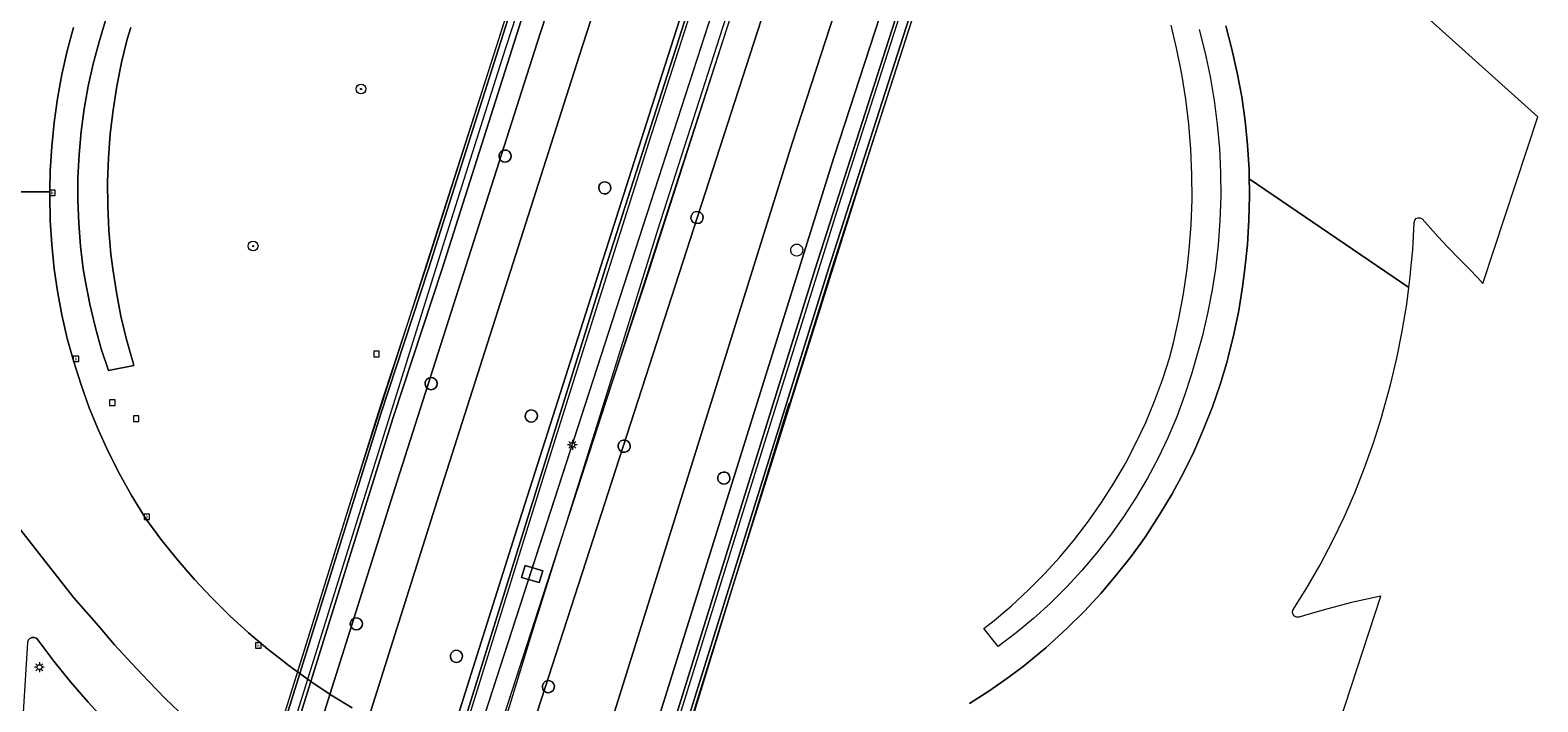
# Model space of a CAD drawing. Header units: metres. Extents: x 136597 to 137331, y 452400 to 453440.
# Tile 36 of 40: x 137065 to 137188, y 452965 to 453020. Entities that reach past the tile are written whole.
import ezdxf
from ezdxf.enums import TextEntityAlignment as Align

# ---------------------------------------------------------------- set-up
doc = ezdxf.new("R2010")
doc.units = ezdxf.units.M
doc.layers.get('0').update_dxf_attribs({"lineweight": 25})
for name, color, linetype, lineweight in [('AB-ondergrond', 7, 'Continuous', 25), ('B-WE-GR-BEPLANTING_CULTUUR_HEESTERS-GV', 90, 'Continuous', 18), ('B-WE-GR-BOOM-S @ 0.2', 90, 'Continuous', 25), ('B-WE-GR-GROENVOORZIENING-GV', 80, 'Continuous', 18), ('B-WE-IE-MEUBILAIR_WEGMEUBILAIR-G', 7, 'Continuous', 18), ('B-WE-IE-TERREINAFSCHEIDING_KUNSTMATIG_HEKWERK-G', 20, 'IE-TERREINAFSCHEIDING-KUNSTMATIG', 18), ('B-WE-IE-TERREINAFSCHEIDING_KUNSTMATIG_MUUR-GV', 90, 'Continuous', 18), ('B-WE-KL-ET_LS_OV_LICHTMAST-S @ 0.2', 190, 'Continuous', 25), ('B-WE-KW-KUNSTWERK_DEK-GV', 170, 'Continuous', 18), ('B-WE-KW-KUNSTWERK_PIJLER-GV', 170, 'Continuous', 18), ('B-WE-OG-TERREIN_CULTUURSCHEIDING-GV', 7, 'Continuous', 18), ('B-WE-RI-GWA_KOLK-S @ 0.2', 30, 'Continuous', 25), ('B-WE-RI-GWA_RIOOLPUT-S @ 0.2', 30, 'Continuous', 25), ('B-WE-VH-VERHARDING_ASFALT-GV', 252, 'Continuous', 18), ('B-WE-VH-VERHARDING_GESLOTEN-GV', 252, 'Continuous', 18)]:
    doc.layers.add(name, color=color, linetype=linetype, lineweight=lineweight)
doc.styles.add('NLCS-ISO', font='NLCS-ISO.ttf')
doc.linetypes.add('IE-TERREINAFSCHEIDING-KUNSTMATIG', pattern='A,4,[82,NLCS.SHX,S=0.75,R=90,X=0,Y=0],4,-2', length=10)

# ---------------------------------------------------------------- blocks, each defined once
blk = doc.blocks.new('SKL-ET_OV_LICHTMAST-SO')
at = {"color": 0, "linetype": 'ByBlock', "lineweight": 18}
for points in [[(-1.25, 0), (-2, 0)], [(-1.41, 1.41), (-0.88, 0.88)], [(0, 2), (0, 1.25)], [(0.88, 0.88), (1.41, 1.41)], [(2, 0), (1.25, 0)], [(-1.41, -1.41), (-0.88, -0.88)], [(0, -1.25), (0, -2)], [(0.88, -0.88), (1.41, -1.41)]]:
    blk.add_lwpolyline(points, dxfattribs=at)
blk.add_circle((0, 0), 1, dxfattribs=at)
blk = doc.blocks.new('SRI-KOLK-SO')
at = {"color": 0, "linetype": 'ByBlock', "lineweight": 18}
blk.add_lwpolyline([(-1.125, -1.125), (1.125, -1.125), (1.125, 1.125), (-1.125, 1.125)], close=True, dxfattribs=at)
at = {"color": 0, "linetype": 'ByBlock', "lineweight": 18, "style": 'NLCS-ISO'}
blk.add_text('k', height=1.5, dxfattribs=at).set_placement((0, 0), align=Align.MIDDLE_CENTER)
blk = doc.blocks.new('SRI-PUT_INSPECTIEPUT_RIOOLPUT-SO')
at = {"color": 0, "linetype": 'ByBlock', "lineweight": 18}
blk.add_lwpolyline([(-1.125, -1.125), (1.125, -1.125), (1.125, 1.125), (-1.125, 1.125)], close=True, dxfattribs=at)
blk = doc.blocks.new('SGR-BOOM_01-SO')
at = {"linetype": 'ByBlock', "lineweight": 18}
h = blk.add_hatch(color=0, dxfattribs=at)
h.dxf.hatch_style = 1
edge = h.paths.add_edge_path()
edge.add_arc((0, 0), 0.25, 0, 360)
at = {"color": 0, "linetype": 'ByBlock', "lineweight": 18}
for radius in [2, 0.25]:
    blk.add_circle((0, 0), radius, dxfattribs=at)
blk = doc.blocks.new('A$C8609b1a7')
at = {"layer": 'B-WE-GR-BEPLANTING_CULTUUR_HEESTERS-GV', "color": 9, "flags": 128}
blk.add_lwpolyline([(-248.433, -418.458), (-248.969, -420.246), (-249.251, -421.178), (-249.735, -422.99), (-250.142, -424.821), (-250.47, -426.667), (-250.719, -428.526), (-250.888, -430.394), (-250.978, -432.267), (-250.987, -434.142), (-250.917, -436.016), (-250.767, -437.886), (-250.537, -439.747), (-250.369, -440.814), (-250.015, -442.655), (-249.582, -444.48), (-249.072, -446.285), (-248.486, -448.066), (-246.4, -447.669), (-246.47, -447.437), (-247.003, -445.542), (-247.459, -443.626), (-247.836, -441.693), (-248.134, -439.747), (-248.279, -438.544), (-248.449, -436.582), (-248.539, -434.615), (-248.549, -432.646), (-248.48, -430.678), (-248.33, -428.714), (-248.101, -426.759), (-247.793, -424.814), (-247.405, -422.883), (-246.94, -420.97), (-246.644, -420.02)], dxfattribs=at)
at = {"layer": 'B-WE-GR-GROENVOORZIENING-GV', "color": 9, "flags": 128}
blk.add_lwpolyline([(-245.526, -479.841), (-247.124, -478.353), (-248.668, -476.808), (-250.153, -475.207), (-251.579, -473.553), (-252.943, -471.848), (-254.244, -470.094), (-254.366, -469.979), (-254.547, -469.907), (-254.742, -469.914), (-254.918, -469.997), (-255.046, -470.143), (-255.106, -470.329), (-255.44, -476.058), (-255.848, -481.664), (-256.328, -485.953), (-256.438, -487.084), (-241.365, -492.073), (-238.914, -485.712), (-238.69, -485.129), (-240.418, -483.939), (-242.171, -482.636), (-243.874, -481.269)], close=True, dxfattribs=at)
at = {"layer": 'B-WE-IE-MEUBILAIR_WEGMEUBILAIR-G', "color": 9, "flags": 128}
for points in [[(-191.955, -349.525), (-192.329, -350.544), (-194.047, -355.599), (-197.452, -365.695), (-202.154, -379.601), (-207.215, -394.759), (-211.81, -408.684), (-216.324, -422.616), (-221.147, -437.868), (-227.104, -456.911), (-233.023, -475.96), (-238.907, -495.233), (-243.169, -509.161)], [(-230.072, -512.19), (-221.023, -482.858), (-217.438, -471.394), (-212.699, -456.094), (-209.123, -444.63), (-204.279, -429.372), (-197.754, -408.973), (-191.045, -388.705), (-186.263, -374.831), (-181.829, -362.252), (-178.806, -353.855)], [(-176.028, -354.733), (-177.267, -358.212), (-180.835, -368.266), (-186.968, -385.863), (-192.899, -403.558), (-198.29, -420.022), (-203.568, -436.519), (-208.32, -451.793), (-213.898, -469.609), (-219.395, -487.546), (-227.241, -513.011), (-227.51, -513.876)], [(-214.892, -518.251), (-214.503, -517.154), (-208.15, -496.793), (-200.65, -472.629), (-194.734, -453.576), (-188.76, -434.49), (-184.279, -420.557), (-181.384, -411.421), (-177.604, -400.07), (-172.401, -384.974), (-166.982, -369.927), (-163.181, -359.995), (-162.881, -358.966)]]:
    blk.add_lwpolyline(points, dxfattribs=at)
at = {"layer": 'B-WE-IE-TERREINAFSCHEIDING_KUNSTMATIG_HEKWERK-G', "color": 9, "flags": 128}
blk.add_lwpolyline([(-201.388, -478.668), (-192.841, -450.756)], dxfattribs=at)
at = {"layer": 'B-WE-IE-TERREINAFSCHEIDING_KUNSTMATIG_MUUR-GV', "color": 9, "flags": 128}
for points in [[(-236.999, -486.212), (-232.844, -472.868), (-226.253, -451.695), (-222.32, -439.747), (-206.43, -389.762)], [(-206.646, -389.69), (-222.557, -439.747), (-226.075, -450.425), (-226.471, -451.628), (-233.034, -472.719), (-235.693, -481.261)], [(-179.35, -407.741), (-189.625, -439.747), (-202.931, -482.446), (-206.991, -495.477), (-207.195, -496.13), (-208.995, -501.905), (-210.08, -505.39), (-210.429, -506.508), (-211.169, -508.885), (-212.541, -513.286), (-214.091, -518.261), (-213.84, -518.343), (-212.287, -513.367), (-210.91, -508.942), (-210.167, -506.558), (-209.819, -505.44), (-208.734, -501.959), (-206.921, -496.145), (-206.715, -495.48), (-205.278, -490.867), (-202.654, -482.443), (-189.348, -439.747), (-179.1, -407.825)]]:
    blk.add_lwpolyline(points, dxfattribs=at)
at = {"layer": 'B-WE-KW-KUNSTWERK_DEK-GV', "color": 9, "flags": 128}
for points in [[(-229.768, -513.425), (-178.176, -354.063), (-193.016, -349.17), (-205.42, -386.07), (-228.611, -458.505), (-244.265, -508.806)], [(-213.91, -518.566), (-207.629, -498.417), (-198.49, -469.083), (-186.315, -430.309), (-179.1, -407.825), (-177.527, -403.263), (-172.194, -387.832), (-167.024, -373.212), (-161.768, -359.321), (-176.705, -354.515), (-228.312, -513.838)]]:
    blk.add_lwpolyline(points, close=True, dxfattribs=at)
at = {"layer": 'B-WE-KW-KUNSTWERK_PIJLER-GV', "color": 9, "flags": 128}
for points in [[(-216.493, -430.782), (-216.409, -430.889), (-216.241, -430.997), (-216.045, -431.03), (-215.851, -430.984), (-215.691, -430.866), (-215.589, -430.695), (-215.562, -430.498), (-215.614, -430.306), (-215.737, -430.149), (-215.911, -430.053), (-216.109, -430.032), (-216.299, -430.09), (-216.452, -430.218), (-216.543, -430.395), (-216.557, -430.594)], [(-207.984, -433.621), (-207.785, -433.609), (-207.608, -433.52), (-207.478, -433.368), (-207.419, -433.178), (-207.438, -432.98), (-207.533, -432.805), (-207.688, -432.681), (-207.88, -432.627), (-208.077, -432.653), (-208.249, -432.753), (-208.368, -432.912), (-208.416, -433.106), (-208.384, -433.302), (-208.278, -433.471), (-208.172, -433.556)], [(-199.899, -435.708), (-199.878, -435.51), (-199.936, -435.319), (-200.064, -435.167), (-200.241, -435.076), (-200.439, -435.061), (-200.628, -435.125), (-200.776, -435.257), (-200.861, -435.437), (-200.87, -435.636), (-200.8, -435.822), (-200.713, -435.927), (-200.542, -436.029), (-200.345, -436.056), (-200.152, -436.004), (-199.996, -435.882)], [(-221.607, -449.128), (-221.653, -448.935), (-221.771, -448.774), (-221.943, -448.673), (-222.14, -448.646), (-222.332, -448.698), (-222.488, -448.821), (-222.584, -448.996), (-222.605, -449.194), (-222.546, -449.384), (-222.466, -449.494), (-222.301, -449.606), (-222.106, -449.645), (-221.911, -449.605), (-221.747, -449.492), (-221.64, -449.324)], [(-214.345, -452.058), (-214.258, -452.163), (-214.087, -452.265), (-213.89, -452.292), (-213.697, -452.24), (-213.541, -452.118), (-213.444, -451.944), (-213.423, -451.746), (-213.481, -451.555), (-213.609, -451.403), (-213.786, -451.312), (-213.984, -451.297), (-214.173, -451.361), (-214.321, -451.493), (-214.406, -451.673), (-214.415, -451.872)], [(-206.824, -454.357), (-206.749, -454.541), (-206.658, -454.643), (-206.484, -454.74), (-206.287, -454.761), (-206.096, -454.703), (-205.943, -454.576), (-205.852, -454.399), (-205.837, -454.201), (-205.9, -454.012), (-206.033, -453.863), (-206.212, -453.778), (-206.411, -453.769), (-206.597, -453.839), (-206.742, -453.975), (-206.822, -454.158)], [(-198.67, -456.753), (-198.679, -456.952), (-198.609, -457.138), (-198.522, -457.243), (-198.351, -457.345), (-198.154, -457.372), (-197.961, -457.32), (-197.805, -457.198), (-197.708, -457.024), (-197.687, -456.826), (-197.745, -456.635), (-197.873, -456.483), (-198.05, -456.392), (-198.248, -456.377), (-198.437, -456.441), (-198.585, -456.573)], [(-228.206, -469.298), (-228.012, -469.252), (-227.852, -469.134), (-227.75, -468.963), (-227.723, -468.766), (-227.775, -468.574), (-227.898, -468.417), (-228.072, -468.321), (-228.27, -468.3), (-228.46, -468.358), (-228.613, -468.486), (-228.704, -468.663), (-228.718, -468.862), (-228.654, -469.05), (-228.57, -469.157), (-228.402, -469.265)], [(-219.91, -470.978), (-220.108, -470.963), (-220.297, -471.027), (-220.445, -471.159), (-220.53, -471.339), (-220.539, -471.538), (-220.469, -471.724), (-220.382, -471.829), (-220.211, -471.931), (-220.014, -471.958), (-219.821, -471.906), (-219.665, -471.784), (-219.568, -471.61), (-219.547, -471.412), (-219.605, -471.221), (-219.733, -471.069)], [(-212.482, -474.433), (-212.291, -474.375), (-212.138, -474.248), (-212.047, -474.071), (-212.032, -473.873), (-212.095, -473.684), (-212.228, -473.535), (-212.407, -473.45), (-212.606, -473.441), (-212.792, -473.511), (-212.937, -473.647), (-213.017, -473.83), (-213.019, -474.029), (-212.944, -474.213), (-212.853, -474.315), (-212.679, -474.412)]]:
    blk.add_lwpolyline(points, close=True, dxfattribs=at)
at = {"layer": 'B-WE-OG-TERREIN_CULTUURSCHEIDING-GV', "color": 9, "flags": 128}
for points in [[(-251.332, -419.999), (-251.847, -421.917), (-252.284, -423.855), (-252.643, -425.809), (-252.923, -427.775), (-253.124, -429.751), (-253.245, -431.734), (-253.284, -433.31), (-253.285, -433.45), (-253.286, -433.816), (-253.245, -435.797), (-253.124, -437.775), (-252.923, -439.747), (-252.653, -441.579), (-252.288, -443.526), (-251.845, -445.455), (-251.324, -447.366), (-250.726, -449.253), (-250.053, -451.116), (-249.305, -452.949), (-248.483, -454.75), (-247.59, -456.517), (-246.625, -458.247), (-245.592, -459.936), (-245.35, -460.308), (-244.115, -461.975), (-242.817, -463.593), (-241.458, -465.159), (-240.039, -466.672), (-238.563, -468.13), (-237.032, -469.529), (-235.448, -470.868), (-234.252, -471.802), (-233.813, -472.145), (-233.035, -472.723), (-232.954, -472.784), (-232.844, -472.868), (-232.055, -473.432), (-231.94, -473.512), (-230.27, -474.627), (-228.557, -475.674)], [(-178.101, -475.325), (-176.454, -474.264), (-174.853, -473.137), (-173.73, -472.286), (-172.793, -471.534), (-171.875, -470.759), (-171.533, -470.461), (-170.092, -469.136), (-168.706, -467.754), (-167.378, -466.316), (-166.11, -464.825), (-164.904, -463.283), (-163.761, -461.694), (-162.785, -460.217), (-162.546, -459.837), (-161.546, -458.154), (-160.616, -456.431), (-159.758, -454.672), (-158.971, -452.879), (-158.259, -451.055), (-157.622, -449.204), (-157.087, -447.423), (-156.968, -446.992), (-156.498, -445.085), (-156.105, -443.16), (-155.792, -441.221), (-155.607, -439.747), (-155.399, -437.755), (-155.271, -435.757), (-155.223, -433.816), (-155.223, -433.369), (-155.245, -432.389), (-155.262, -431.615), (-155.382, -429.629), (-155.581, -427.649), (-155.86, -425.679), (-156.217, -423.722), (-156.653, -421.78), (-157.167, -419.858)], [(-246.644, -420.02), (-246.94, -420.97), (-247.405, -422.883), (-247.793, -424.814), (-248.101, -426.759), (-248.33, -428.714), (-248.48, -430.678), (-248.549, -432.646), (-248.539, -434.615), (-248.449, -436.582), (-248.279, -438.544), (-248.134, -439.747), (-247.836, -441.693), (-247.459, -443.626), (-247.003, -445.542), (-246.47, -447.437), (-246.4, -447.669), (-248.486, -448.066), (-249.072, -446.285), (-249.582, -444.48), (-250.015, -442.655), (-250.369, -440.814), (-250.537, -439.747), (-250.767, -437.886), (-250.917, -436.016), (-250.987, -434.142), (-250.978, -432.267), (-250.888, -430.394), (-250.719, -428.526), (-250.47, -426.667), (-250.142, -424.821), (-249.735, -422.99), (-249.251, -421.178), (-248.969, -420.246), (-248.433, -418.458)], [(-159.347, -420.185), (-158.857, -422.098), (-158.445, -424.028), (-158.111, -425.974), (-157.857, -427.932), (-157.682, -429.898), (-157.587, -431.87), (-157.572, -433.844), (-157.637, -435.817), (-157.782, -437.786), (-158.007, -439.747), (-158.271, -441.47), (-158.644, -443.408), (-159.096, -445.33), (-159.625, -447.232), (-159.95, -448.363), (-160.525, -450.127), (-161.175, -451.864), (-161.899, -453.572), (-162.696, -455.246), (-163.565, -456.885), (-164.504, -458.485), (-165.511, -460.043), (-166.584, -461.556), (-167.721, -463.021), (-168.92, -464.436), (-170.18, -465.798), (-171.496, -467.104), (-172.868, -468.352), (-174.293, -469.541), (-175.767, -470.666), (-176.932, -469.191), (-176.103, -468.533), (-174.676, -467.321), (-173.302, -466.048), (-171.984, -464.718), (-170.723, -463.333), (-169.523, -461.895), (-168.385, -460.407), (-167.312, -458.872), (-166.305, -457.293), (-165.367, -455.672), (-164.499, -454.012), (-163.702, -452.317), (-162.979, -450.59), (-162.33, -448.833), (-161.756, -447.05), (-161.439, -445.818), (-160.987, -443.809), (-160.614, -441.785), (-160.32, -439.747), (-160.149, -438.193), (-159.995, -436.14), (-159.921, -434.083), (-159.926, -432.024), (-160.012, -429.967), (-160.177, -427.915), (-160.422, -425.871), (-160.746, -423.838), (-161.149, -421.819), (-161.63, -419.817)]]:
    blk.add_lwpolyline(points, dxfattribs=at)
for points in [[(-216.493, -430.782), (-216.557, -430.594), (-216.543, -430.395), (-216.452, -430.218), (-216.299, -430.09), (-216.109, -430.032), (-215.911, -430.053), (-215.737, -430.149), (-215.614, -430.306), (-215.562, -430.498), (-215.589, -430.695), (-215.691, -430.866), (-215.851, -430.984), (-216.045, -431.03), (-216.241, -430.997), (-216.409, -430.889)], [(-207.984, -433.621), (-208.172, -433.556), (-208.278, -433.471), (-208.384, -433.302), (-208.416, -433.106), (-208.368, -432.912), (-208.249, -432.753), (-208.077, -432.653), (-207.88, -432.627), (-207.688, -432.681), (-207.533, -432.805), (-207.438, -432.98), (-207.419, -433.178), (-207.478, -433.368), (-207.608, -433.52), (-207.785, -433.609)], [(-199.899, -435.708), (-199.996, -435.882), (-200.152, -436.004), (-200.345, -436.056), (-200.542, -436.029), (-200.713, -435.927), (-200.8, -435.822), (-200.87, -435.636), (-200.861, -435.437), (-200.776, -435.257), (-200.628, -435.125), (-200.439, -435.061), (-200.241, -435.076), (-200.064, -435.167), (-199.936, -435.319), (-199.878, -435.51)], [(-191.785, -437.985), (-191.727, -438.176), (-191.748, -438.374), (-191.845, -438.548), (-192.001, -438.67), (-192.194, -438.722), (-192.391, -438.695), (-192.562, -438.593), (-192.649, -438.488), (-192.719, -438.302), (-192.71, -438.103), (-192.625, -437.923), (-192.477, -437.791), (-192.288, -437.727), (-192.09, -437.742), (-191.913, -437.833)], [(-221.607, -449.128), (-221.64, -449.324), (-221.747, -449.492), (-221.911, -449.605), (-222.106, -449.645), (-222.301, -449.606), (-222.466, -449.494), (-222.546, -449.384), (-222.605, -449.194), (-222.584, -448.996), (-222.488, -448.821), (-222.332, -448.698), (-222.14, -448.646), (-221.943, -448.673), (-221.771, -448.774), (-221.653, -448.935)], [(-214.345, -452.058), (-214.415, -451.872), (-214.406, -451.673), (-214.321, -451.493), (-214.173, -451.361), (-213.984, -451.297), (-213.786, -451.312), (-213.609, -451.403), (-213.481, -451.555), (-213.423, -451.746), (-213.444, -451.944), (-213.541, -452.118), (-213.697, -452.24), (-213.89, -452.292), (-214.087, -452.265), (-214.258, -452.163)], [(-206.824, -454.357), (-206.822, -454.158), (-206.742, -453.975), (-206.597, -453.839), (-206.411, -453.769), (-206.212, -453.778), (-206.033, -453.863), (-205.9, -454.012), (-205.837, -454.201), (-205.852, -454.399), (-205.943, -454.576), (-206.096, -454.703), (-206.287, -454.761), (-206.484, -454.74), (-206.658, -454.643), (-206.749, -454.541)], [(-198.67, -456.753), (-198.585, -456.573), (-198.437, -456.441), (-198.248, -456.377), (-198.05, -456.392), (-197.873, -456.483), (-197.745, -456.635), (-197.687, -456.826), (-197.708, -457.024), (-197.805, -457.198), (-197.961, -457.32), (-198.154, -457.372), (-198.351, -457.345), (-198.522, -457.243), (-198.609, -457.138), (-198.679, -456.952)], [(-213.277, -465.424), (-214.729, -464.999), (-214.427, -464.025), (-212.975, -464.452)], [(-228.206, -469.298), (-228.402, -469.265), (-228.57, -469.157), (-228.654, -469.05), (-228.718, -468.862), (-228.704, -468.663), (-228.613, -468.486), (-228.46, -468.358), (-228.27, -468.3), (-228.072, -468.321), (-227.898, -468.417), (-227.775, -468.574), (-227.723, -468.766), (-227.75, -468.963), (-227.852, -469.134), (-228.012, -469.252)], [(-219.91, -470.978), (-219.733, -471.069), (-219.605, -471.221), (-219.547, -471.412), (-219.568, -471.61), (-219.665, -471.784), (-219.821, -471.906), (-220.014, -471.958), (-220.211, -471.931), (-220.382, -471.829), (-220.469, -471.724), (-220.539, -471.538), (-220.53, -471.339), (-220.445, -471.159), (-220.297, -471.027), (-220.108, -470.963)], [(-212.482, -474.433), (-212.679, -474.412), (-212.853, -474.315), (-212.944, -474.213), (-213.019, -474.029), (-213.017, -473.83), (-212.937, -473.647), (-212.792, -473.511), (-212.606, -473.441), (-212.407, -473.45), (-212.228, -473.535), (-212.095, -473.684), (-212.032, -473.873), (-212.047, -474.071), (-212.138, -474.248), (-212.291, -474.375)]]:
    blk.add_lwpolyline(points, close=True, dxfattribs=at)
at = {"layer": 'B-WE-VH-VERHARDING_ASFALT-GV', "color": 9, "flags": 128}
for points in [[(-205.427, -390.092), (-221.212, -439.747), (-225.236, -452.001), (-231.94, -473.512), (-236.073, -486.773), (-236.268, -487.399), (-238.035, -493.069), (-239.172, -496.715), (-239.483, -497.711), (-240.232, -500.117), (-241.443, -504.002), (-243.069, -509.193), (-242.75, -509.295), (-241.325, -509.748), (-233.21, -483.57), (-225.068, -457.717), (-213.43, -421.25), (-203.174, -389.575)], [(-192.106, -389.113), (-203.444, -424.508), (-215.078, -460.961), (-223.218, -486.807), (-231.639, -512.829), (-230.673, -513.136), (-230.618, -512.959), (-229.071, -507.977), (-227.864, -504.09), (-227.132, -501.733), (-226.813, -500.705), (-225.695, -497.104), (-224.392, -492.91), (-224.18, -492.227), (-220.247, -479.563), (-207.882, -439.747), (-199.551, -413.709)], [(-157.167, -419.858), (-156.653, -421.78), (-156.217, -423.722), (-155.86, -425.679), (-155.581, -427.649), (-155.382, -429.629), (-155.262, -431.615), (-155.245, -432.389), (-142.199, -441.288), (-142.089, -440.42), (-142.028, -439.747), (-141.886, -438.188), (-141.762, -435.949), (-141.722, -435.778), (-141.612, -435.642), (-141.453, -435.567), (-141.278, -435.57), (-141.122, -435.65), (-140.636, -436.187), (-139.821, -437.105), (-138.988, -438.007), (-138.134, -438.889), (-137.256, -439.747), (-136.568, -440.495), (-136.154, -440.948), (-131.651, -427.316), (-153.682, -407.488)], [(-261.891, -420.187), (-261.932, -420.524), (-262.104, -422.516), (-262.226, -424.511), (-262.298, -426.509), (-262.32, -428.507), (-262.292, -430.506), (-262.278, -431.095), (-262.262, -431.684), (-262.246, -432.272), (-262.212, -433.45), (-253.285, -433.45), (-253.284, -433.31), (-253.245, -431.734), (-253.124, -429.751), (-252.923, -427.775), (-252.643, -425.809), (-252.284, -423.855), (-251.847, -421.917), (-251.332, -419.999)], [(-255.762, -460.996), (-251.304, -466.669), (-249.31, -468.967), (-247.979, -470.527), (-246.6, -472.026), (-245.222, -473.502), (-243.834, -474.901), (-241.547, -477.079)], [(-147.894, -476.941), (-144.494, -466.545), (-146.879, -467.062), (-149.123, -467.648), (-150.715, -468.124), (-151.17, -468.259), (-151.189, -468.263), (-151.373, -468.262), (-151.54, -468.183), (-151.659, -468.042), (-151.708, -467.864), (-151.679, -467.686), (-150.536, -465.856), (-149.449, -463.965), (-148.432, -462.036), (-147.487, -460.071), (-146.614, -458.073), (-145.816, -456.044), (-145.092, -453.987), (-144.444, -451.905), (-144.29, -451.394), (-143.694, -449.233), (-143.175, -447.053), (-142.734, -444.855), (-142.372, -442.644), (-142.199, -441.288), (-155.245, -432.389), (-155.223, -433.369), (-155.223, -433.816), (-155.271, -435.757), (-155.399, -437.755), (-155.607, -439.747), (-155.792, -441.221), (-156.105, -443.16), (-156.498, -445.085), (-156.968, -446.992), (-157.087, -447.423), (-157.622, -449.204), (-158.259, -451.055), (-158.971, -452.879), (-159.758, -454.672), (-160.616, -456.431), (-161.546, -458.154), (-162.546, -459.837), (-162.785, -460.217), (-163.761, -461.694), (-164.904, -463.283), (-166.11, -464.825), (-167.378, -466.316), (-168.706, -467.754), (-170.092, -469.136), (-171.533, -470.461), (-171.875, -470.759), (-172.793, -471.534), (-173.73, -472.286), (-174.853, -473.137), (-176.454, -474.264), (-178.101, -475.325)], [(-228.557, -475.674), (-230.27, -474.627), (-231.94, -473.512), (-232.055, -473.432), (-232.844, -472.868), (-232.954, -472.784), (-233.035, -472.723), (-233.813, -472.145), (-234.252, -471.802), (-235.448, -470.868), (-237.032, -469.529), (-238.563, -468.13), (-240.039, -466.672), (-241.458, -465.159), (-242.817, -463.593), (-244.115, -461.975), (-245.35, -460.308), (-245.592, -459.936), (-246.625, -458.247), (-247.59, -456.517), (-248.483, -454.75), (-249.305, -452.949), (-250.053, -451.116), (-250.726, -449.253), (-251.324, -447.366), (-251.845, -445.455), (-252.288, -443.526), (-252.653, -441.579), (-252.923, -439.747), (-253.124, -437.775), (-253.245, -435.797), (-253.286, -433.816), (-253.285, -433.45), (-262.212, -433.45)], [(-241.547, -477.079), (-243.834, -474.901), (-245.222, -473.502), (-246.6, -472.026), (-247.979, -470.527), (-249.31, -468.967), (-251.304, -466.669), (-255.762, -460.996)], [(-254.918, -469.997), (-254.742, -469.914), (-254.547, -469.907), (-254.366, -469.979), (-254.244, -470.094), (-252.943, -471.848), (-251.579, -473.553), (-250.153, -475.207)]]:
    blk.add_lwpolyline(points, dxfattribs=at)
for points in [[(-186.387, -351.359), (-189.807, -350.233), (-203.174, -389.575), (-213.43, -421.25), (-225.068, -457.717), (-233.21, -483.57), (-241.325, -509.748), (-238.057, -510.787), (-229.776, -484.651), (-221.636, -458.805), (-210.003, -422.352), (-199.757, -390.709)], [(-179.83, -353.518), (-186.387, -351.359), (-199.757, -390.709), (-210.003, -422.352), (-221.636, -458.805), (-229.776, -484.651), (-238.057, -510.787), (-231.639, -512.829), (-223.218, -486.807), (-215.078, -460.961), (-203.444, -424.508), (-192.106, -389.113)], [(-168.399, -357.189), (-174.394, -355.259), (-225.923, -514.624), (-219.832, -516.627), (-219.788, -516.487), (-206.554, -474.161), (-192.606, -429.479), (-180.905, -393.524), (-168.589, -357.724)], [(-164.967, -358.294), (-168.399, -357.189), (-168.589, -357.724), (-180.905, -393.524), (-192.606, -429.479), (-206.554, -474.161), (-219.788, -516.487), (-219.832, -516.627), (-216.412, -517.752), (-216.352, -517.561), (-203.118, -475.235), (-189.176, -430.572), (-177.491, -394.667), (-165.185, -358.895)]]:
    blk.add_lwpolyline(points, close=True, dxfattribs=at)
at = {"layer": 'B-WE-VH-VERHARDING_GESLOTEN-GV', "color": 9, "flags": 128}
for points in [[(-236.073, -486.773), (-231.94, -473.512), (-225.236, -452.001), (-221.212, -439.747), (-205.427, -390.092)], [(-206.43, -389.762), (-222.32, -439.747), (-226.253, -451.695), (-232.844, -472.868), (-236.999, -486.212)], [(-199.551, -413.709), (-207.882, -439.747), (-220.247, -479.563), (-224.18, -492.227), (-224.392, -492.91), (-225.695, -497.104), (-226.813, -500.705), (-227.132, -501.733), (-227.864, -504.09), (-229.071, -507.977), (-230.673, -513.136), (-229.768, -513.425), (-229.409, -512.266), (-228.066, -508.167), (-226.751, -504.107), (-218.986, -480.122), (-214.164, -465.227), (-178.176, -354.063)], [(-177.491, -394.667), (-189.176, -430.572), (-203.118, -475.235), (-216.352, -517.561), (-216.412, -517.752), (-215.264, -518.129), (-215.203, -517.926), (-215.006, -517.962), (-213.471, -512.987), (-212.127, -508.66), (-211.393, -506.295), (-211.052, -505.196), (-209.963, -501.691), (-208.218, -496.069), (-208.026, -495.452), (-203.986, -482.444), (-190.727, -439.747), (-180.331, -407.368)], [(-180.331, -407.368), (-190.727, -439.747), (-203.986, -482.444), (-208.026, -495.452), (-208.218, -496.069), (-209.963, -501.691), (-211.052, -505.196), (-211.393, -506.295), (-212.127, -508.66), (-213.471, -512.987), (-215.006, -517.962), (-214.999, -517.964), (-214.091, -518.261), (-212.541, -513.286), (-211.169, -508.885), (-210.429, -506.508), (-210.08, -505.39), (-208.995, -501.905), (-207.195, -496.13), (-206.991, -495.477), (-202.931, -482.446), (-189.625, -439.747), (-179.35, -407.741)]]:
    blk.add_lwpolyline(points, dxfattribs=at)
for points in [[(-174.394, -355.259), (-175.744, -354.824), (-175.822, -355.042), (-177.507, -359.768), (-178.775, -363.322), (-179.634, -365.732), (-179.947, -366.61), (-181.257, -370.282), (-182.936, -375.081), (-184.192, -378.67), (-184.276, -378.914), (-187.402, -387.888), (-196.26, -414.775), (-204.25, -439.747), (-207.858, -450.693), (-216.134, -476.243), (-218.594, -483.837), (-228.312, -513.838), (-227.179, -514.211), (-225.923, -514.624)], [(-213.277, -465.424), (-212.975, -464.452), (-214.427, -464.025), (-214.729, -464.999)]]:
    blk.add_lwpolyline(points, close=True, dxfattribs=at)
at = {"layer": 'B-WE-GR-BOOM-S @ 0.2', "color": 9, "xscale": 0.2, "yscale": 0.2, "zscale": 0.2}
for p in [(-227.842, -425.038), (-236.66, -437.892)]:
    blk.add_blockref('SGR-BOOM_01-SO', p, dxfattribs=at)
at = {"layer": 'B-WE-KL-ET_LS_OV_LICHTMAST-S @ 0.2', "color": 9, "xscale": 0.2, "yscale": 0.2, "zscale": 0.2}
for p in [(-210.567, -454.153), (-254.124, -472.345)]:
    blk.add_blockref('SKL-ET_OV_LICHTMAST-SO', p, dxfattribs=at)
at = {"layer": 'B-WE-RI-GWA_KOLK-S @ 0.2', "color": 9, "xscale": 0.2, "yscale": 0.2, "zscale": 0.2}
for p in [(-253.059, -433.534), (-251.132, -447.12), (-245.342, -460.04), (-236.231, -470.574)]:
    blk.add_blockref('SRI-KOLK-SO', p, dxfattribs=at)
at = {"layer": 'B-WE-RI-GWA_RIOOLPUT-S @ 0.2', "color": 9, "xscale": 0.2, "yscale": 0.2, "zscale": 0.2}
for p in [(-226.577, -446.725), (-248.159, -450.7), (-246.216, -452.017)]:
    blk.add_blockref('SRI-PUT_INSPECTIEPUT_RIOOLPUT-SO', p, dxfattribs=at)

msp = doc.modelspace()

# ---------------------------------------------------------------- block references
at = {"layer": 'AB-ondergrond'}
msp.add_blockref('A$C8609b1a7', (137319.7, 453439.75), dxfattribs=at)

doc.saveas('drawing.dxf')
